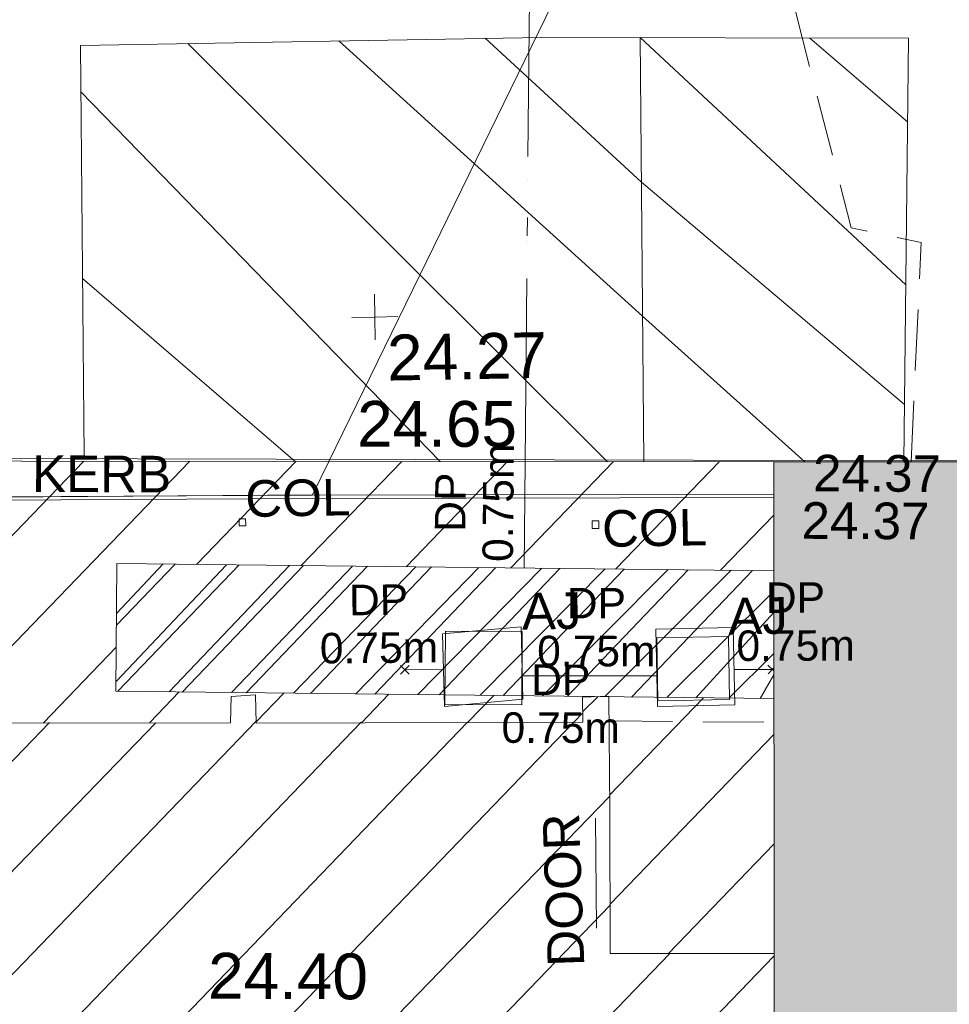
# Model space of a CAD drawing. Header units: millimetres. Extents: x -287732 to 520720, y -88450 to 287754.
# Tile 67 of 256: x -106245 to -98623, y -53643 to -45574. Entities that reach past the tile are written whole.
import ezdxf

# ---------------------------------------------------------------- set-up
doc = ezdxf.new("R2010")
doc.units = ezdxf.units.MM
for name, pattern in [('IMPORT-DASHED _2_', [750, 500, -250]), ('IMPORT-HIDDEN2 _3_', [4762.5, 3175, -1587.5]), ('IMPORT-UG_ELEC_STREET LIGHTING_QLB2 _2_', [2700, 1500, -300.0000000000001, 0, -250, 150, -300.0000000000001, 0, -200]), ('IMPORT-UG_WATER_QLB2 _2_', [2500, 1500, -300.0000000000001, 0, -50, 150, -300.0000000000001, 0, -200])]:
    doc.linetypes.add(name, pattern=pattern)
for name, color, linetype, lineweight, true_color in [('00_TOPO_LEVEL_SPOT', 7, 'Continuous', 9, 0x666666), ('00_TOPO_ROAD_MARKING_YELLOW_BOX', 40, 'Continuous', 9, 0xffbf00), ('00_UAV_BUILDING_HATCH', 7, 'Continuous', 9, 0x999999), ('00_UAV_BUILDING_OUTLINE', 5, 'Continuous', 9, 0x0000ff), ('12333-PUM-2D-U-0001-C01 - Rev2_REVIT IMPORT_dwg', 7, 'Continuous', 9, 0x767676), ('A_RHA_Line', 7, 'Continuous', 9, 0x00a600), ('ARMSTRONG_JUNCTION', 7, 'Continuous', 9, 0xa55200), ('ARMSTRONG_JUNCTION_TXT', 7, 'Continuous', 9, 0xa55200), ('BUILDING', 5, 'Continuous', 9, 0x0000ff), ('BUILDING_CANOPY', 7, 'IMPORT-DASHED _2_', 9, 0x0000a5), ('COLUMN', 7, 'Continuous', 9, 0xa500a5), ('COLUMN_TXT', 7, 'Continuous', 9, 0xa500a5), ('CONTOURS_MINOR', 7, 'Continuous', 9, 0x00a5a5), ('EAVE', 3, 'Continuous', 9, 0x00ff00), ('HATCHING', 4, 'Continuous', 9, 0x00ffff), ('KERB_BOTTOM', 7, 'Continuous', 9, 0x0000a5), ('KERB_BOTTOM_LVL', 7, 'Continuous', 9, 0x0000a5), ('KERB_BOTTOM_TXT', 7, 'Continuous', 9, 0x0000a5), ('KERB_TOP', 2, 'Continuous', 9, 0xffff00), ('KERB_TOP_LVL', 2, 'Continuous', 9, 0xffff00), ('PUM-CHAMBER EXTENTS', 6, 'IMPORT-HIDDEN2 _3_', 9, 0xff00ff), ('PUM-WATER-MH', 5, 'Continuous', 9, 0x0000ff), ('PUM-WATER-QLB2', 5, 'IMPORT-UG_WATER_QLB2 _2_', 9, 0x0000ff)]:
    doc.layers.add(name, color=color, linetype=linetype, lineweight=lineweight, true_color=true_color)
for name, color, linetype, lineweight in [('A_RHA_Detail', 7, 'Continuous', 9), ('CHANGE_OF_SURFACE', 7, 'IMPORT-DASHED _2_', 9), ('DOOR', 7, 'Continuous', 9), ('DOOR_TXT', 7, 'Continuous', 9), ('GEN-TEXT', 7, 'Continuous', 9)]:
    doc.layers.add(name, color=color, linetype=linetype, lineweight=lineweight)
doc.styles.add('Arial_1', font='arial.ttf', dxfattribs={"height": 250})
doc.styles.add('Arial_3', font='arial.ttf', dxfattribs={"height": 299.9999999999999})
doc.styles.add('Swis721 Lt BT_2', font='swissl.ttf', dxfattribs={"height": 375})

# ---------------------------------------------------------------- blocks, each defined once
blk = doc.blocks.new('12333-PUM-2D-U-0001-C01 - Rev2_REVIT IMPORT_dwg_MM-2077200-Site Location Plan Proposed')
at = {"layer": '00_TOPO_LEVEL_SPOT', "color": 254, "true_color": 0xcccccc, "flags": 128}
for points in [[(500.0000000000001, 0), (0, 0), (0, 500.0000000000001)], [(0, -500.0000000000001), (0, 0), (-500.0000000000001, 0)]]:
    blk.add_lwpolyline(points, dxfattribs=at)
blk = doc.blocks.new('12333-PUM-2D-U-0001-C01 - Rev2_REVIT IMPORT_dwg_MGS62954_T2_Galway_ITM_3d_Rev1-2077680-Site Location Plan Proposed')
at = {"layer": '00_UAV_BUILDING_HATCH', "true_color": 0xcccccc}
h = blk.add_hatch(dxfattribs=at)
h.set_pattern_fill('FP_1', color=254, style=0, pattern_type=2)
h.set_pattern_definition([(45, (0, 0), (-441.9417382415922, 441.9417382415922), [])])
h.paths.add_polyline_path([(533799642.872388, 725503973.4558079), (533800986.6248314, 725503951.6576443), (533801020.5486519, 725506039.3713166), (533799668.6519892, 725506077.8927356), (533799642.8966324, 725503975.1125072)])
h.paths.add_polyline_path([(533783563.9638102, 725505749.3194242), (533785011.0637802, 725505738.7950609), (533785005.3275036, 725506366.9173949), (533785200.3609222, 725506368.3514634), (533785196.307434, 725506136.1272767), (533787894.908367, 725506094.1073622), (533787898.5000471, 725506299.4976926), (533788101.483025, 725506293.7798624), (533788097.8163256, 725506083.7147976), (533790773.7767189, 725506043.8565282), (533790777.5955428, 725506259.2434858), (533790992.5666427, 725506250.7577847), (533791005.839196, 725506034.0042773), (533793671.9821754, 725505973.2217427), (533793662.8035954, 725506193.3950148), (533793875.0458446, 725506199.1312915), (533793887.4838879, 725505962.170373), (533796564.8836794, 725505922.7259592), (533796573.9641825, 725506133.1641057), (533796771.8657397, 725506144.6366596), (533796774.6542646, 725505912.4392086), (533799451.8486139, 725505873.7594142), (533799455.425763, 725506078.6941476), (533799453.6686147, 725506084.0185474), (533795629, 725506193.0000001), (533795655.0000001, 725507240.0000002), (533801039.386025, 725507086.5754111), (533801054.4241171, 725507980.0954186), (533783626.9065318, 725508296.6871595), (533783564.3277358, 725505764.0479324)])
at = {"layer": '00_TOPO_ROAD_MARKING_YELLOW_BOX', "color": 254, "true_color": 0xcccccc}
for p, q in [((533796310.0000005, 725511490), (533799689.9071381, 725508004.8835045)), ((533801409.9232804, 725511446.1477089), (533802200.205008, 725510744.4125632)), ((533795426.8858832, 725511110.6829741), (533798319.6329458, 725508029.7761774)), ((533795414.3196647, 725509580.0466774), (533797129.8437344, 725508051.3901244))]:
    blk.add_line(p, q, dxfattribs=at)
at = {"layer": '00_TOPO_ROAD_MARKING_YELLOW_BOX', "color": 254, "true_color": 0xcccccc, "flags": 128}
for points in [[(533802119.8319529, 725507960.7410085), (533802220, 725511430.0000002), (533799210.0000001, 725511490), (533795430.0000002, 725511490), (533795402.3613074, 725508123.4513324)], [(533797550.0000002, 725511490.0000001), (533800000.1299442, 725509190.0871471), (533801309.0103125, 725507975.4705553)], [(533798750.0000002, 725511490.0000002), (533800009.8156869, 725510288.0762011), (533802133.3780672, 725508429.9023762)], [(533802161.6750654, 725509409.9515917), (533800020.2757943, 725511473.8483232), (533799989.6268213, 725507999.4387374)]]:
    blk.add_lwpolyline(points, dxfattribs=at)
at = {"layer": '00_UAV_BUILDING_OUTLINE', "color": 254, "true_color": 0xcccccc, "flags": 128}
blk.add_lwpolyline([(533783626.9065318, 725508296.6871595), (533787390.2920907, 725508228.3207512), (533792389.460279, 725508137.5048702), (533797388.6284676, 725508046.6889894), (533801054.4241171, 725507980.0954187)], dxfattribs=at)
at = {"xscale": 0.375, "yscale": 0.375, "zscale": 0.375}
blk.add_blockref('12333-PUM-2D-U-0001-C01 - Rev2_REVIT IMPORT_dwg_MM-2077200-Site Location Plan Proposed', (533797804.8774266, 725509222.00654), dxfattribs=at)
at = {"layer": '00_TOPO_LEVEL_SPOT', "insert": (533797899.9808527, 725509074.6102245), "char_height": 375, "width": 1495.902363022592, "attachment_point": 1, "line_spacing_factor": 1.005061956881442, "style": 'Swis721 Lt BT_2'}
blk.add_mtext('24.27', dxfattribs=at)
at = {"layer": '00_UAV_BUILDING_OUTLINE', "color": 251, "true_color": 0x666666, "char_height": 375, "width": 1495.902363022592, "attachment_point": 1, "line_spacing_factor": 1.005061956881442, "style": 'Swis721 Lt BT_2'}
for s, insert, rotation in [('24.65', (533797647.5821815, 725508537.2961016), 358.9592679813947), ('24.40', (533796347.7136755, 725504037.3190197), 358.69878181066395)]:
    blk.add_mtext(s, dxfattribs=dict(at, insert=insert, rotation=rotation))
blk = doc.blocks.new('12333-PUM-2D-U-0001-C01 - Rev2_REVIT IMPORT_dwg-1620468-Site Location Plan Proposed')
at = {"layer": 'HATCHING', "true_color": 0xaaffff}
h = blk.add_hatch(dxfattribs=at)
h.set_pattern_fill('FP_16', color=131, style=0, pattern_type=2)
h.set_pattern_definition([(45, (-537532529.603, -725615860.767), (-441.9417382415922, 441.9417382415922), [])])
h.paths.add_polyline_path([(234369.3064911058, -125658.9338086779), (234446.6599045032, -122988.9117227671), (179388.3096446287, -122003.5679794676), (179363.6978377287, -123640.9009863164), (206293.8363412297, -124628.9075685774), (206290.5501528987, -124569.7561786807), (206938.2501529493, -124569.7561787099), (206947.4397099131, -124652.8868151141), (233013.1992122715, -125609.1812640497)])
h.paths.add_polyline_path([(174907.5235319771, -123477.4139123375), (174933.3096446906, -121891.5679794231), (173702.3096448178, -121877.5679794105), (173651.6077028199, -123431.3371680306), (174905.6298136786, -123477.3444360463)])
h.paths.add_polyline_path([(159721.547328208, -122920.27439204), (159904.4517912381, -111903.0328667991), (158563.2467851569, -111879.2436715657), (158589.0357870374, -109772.8185664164), (158373.9253990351, -109775.6867047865), (158370.3491470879, -109980.5700416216), (155694.9248368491, -109935.2903896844), (155692.2158924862, -109709.7195192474), (155494.3143352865, -109721.1920731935), (155485.028390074, -109936.3912852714), (152807.4510505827, -109884.8893472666), (152795.3959974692, -109655.224887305), (152583.1537481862, -109660.9611641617), (152592.3323282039, -109881.1344360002), (149925.833717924, -109814.5441086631), (149912.9167954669, -109603.598394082), (149694.9003951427, -109605.0531130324), (149691.1019497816, -109814.7765384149), (147017.0765653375, -109763.7715637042), (147021.8331777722, -109560.5763164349), (146818.1953435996, -109554.8400395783), (146814.5737411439, -109762.3215053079), (144110.6318125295, -109713.0393818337), (144114.4568605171, -109486.0507021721), (143925.6776563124, -109487.438783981), (143931.4139329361, -110115.5611180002), (142484.0399683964, -110116.1256450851), (142244.9157206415, -119793.7719020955), (129330.9157206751, -119500.7719020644), (129347.2801056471, -121063.1336257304), (126956.406162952, -120953.7411768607), (126960.4964415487, -121718.3446688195), (159714.9884226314, -122920.0337604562)])
h.paths.add_polyline_path([(122525.9895288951, -121555.6525230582), (122533.2801053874, -120943.1336255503), (89020.51079507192, -120326.4114062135), (121594.2501528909, -121521.4690881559), (121600.900532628, -121140.7561787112), (121937.150152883, -121140.756178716), (121930.4997731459, -121521.7561786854), (121609.1773617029, -121522.016734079), (122522.5907249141, -121555.5278285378)])
h.paths.add_polyline_path([(150931.250152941, -118397.5561787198), (150784.3126787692, -118238.6011476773), (150969.3501528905, -118016.5561786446), (151150.1291055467, -118251.6368769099)])
h.paths.add_polyline_path([(144835.2501529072, -115197.1561787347), (144568.5501529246, -115044.7561786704), (144682.8501528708, -114816.1561787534), (144987.6501529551, -114892.3561786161), (144908.4833747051, -115050.6897351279)])
at = {"layer": 'PUM-CHAMBER EXTENTS', "true_color": 0xffaaff}
h = blk.add_hatch(dxfattribs=at)
h.set_pattern_fill('FP_3', color=211, style=0, pattern_type=2)
h.set_pattern_definition([(45, (-533641079.65, -725615854.3560001), (-265.1650429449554, 265.1650429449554), []), (45, (-533640902.873, -725615854.3560001), (-265.1650429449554, 265.1650429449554), [])])
h.paths.add_polyline_path([(159942.1109753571, -109815.0194023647), (159959.178097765, -108767.7648656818), (154575.3501529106, -108614.356178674), (154549.3501528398, -109661.3561786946), (159940.898804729, -109814.9848623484)])
at = {"layer": 'ARMSTRONG_JUNCTION', "color": 9, "true_color": 0xe1c5aa}
for p, q in [((157258.1800448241, -109215.8503715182), (157244.5141924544, -109817.147868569)), ((157887.4153341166, -109230.1511736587), (157258.1800448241, -109215.8503715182)), ((157873.7494820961, -109831.4486704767), (157887.4153341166, -109230.1511736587)), ((158991.5281648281, -109300.0317328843), (158991.5281648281, -109817.1478688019)), ((159578.524859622, -109300.0317328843), (158991.5281648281, -109300.0317328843)), ((159578.5248596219, -109817.1478688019), (159578.524859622, -109300.0317328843)), ((157244.5141924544, -109817.147868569), (157873.7494820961, -109831.4486704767)), ((158991.5281648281, -109817.1478688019), (159578.5248596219, -109817.1478688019))]:
    blk.add_line(p, q, dxfattribs=at)
at = {"layer": 'BUILDING', "color": 161, "true_color": 0xaaaaff}
for p, q in [((155485.028390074, -109936.3912852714), (155494.3143352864, -109721.1920731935)), ((155494.3143352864, -109721.1920731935), (155692.2158924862, -109709.7195192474)), ((155692.2158924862, -109709.7195192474), (155695.0044173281, -109941.9169701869)), ((158372.1987666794, -109980.5967647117), (158373.9253990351, -109775.6867047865)), ((158373.9253990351, -109775.6867047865), (158589.0357870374, -109772.8185664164)), ((158589.0357870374, -109772.8185664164), (158580.4313715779, -110704.9635821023)), ((152807.8340406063, -109892.1858059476), (155485.028390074, -109936.3912852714)), ((155695.0044173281, -109941.9169701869), (158372.1987666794, -109980.5967647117)), ((158580.4313715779, -110704.9635821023), (158563.2225407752, -111880.9003710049)), ((158563.2225407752, -111880.9003710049), (159906.968658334, -111903.0743992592))]:
    blk.add_line(p, q, dxfattribs=at)
at = {"layer": 'BUILDING_CANOPY', "color": 9, "true_color": 0xaaaae1}
blk.add_line((158607.0403762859, -109975.0710790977), (159938.8318312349, -110009.8566769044), dxfattribs=at)
at = {"layer": 'CHANGE_OF_SURFACE', "color": 253, "true_color": 0xaaaaaa, "flags": 128}
blk.add_lwpolyline([(161099.8843386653, -107894.6997329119), (161213.8942243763, -106099.0131422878), (160641.848159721, -105968.6735323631), (160221.8754264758, -104207.2404712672), (160149.4540788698, -103810.8288842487), (160279.7936886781, -98416.21726355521), (160960.4560944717, -97315.57167135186), (163603.0225497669, -95451.00160688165)], dxfattribs=at)
at = {"layer": 'COLUMN', "color": 254, "true_color": 0xe1aae1}
for p, q in [((155582.948775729, -108323.2885764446), (155582.948775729, -108267.3841291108)), ((155582.948775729, -108267.3841291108), (155637.1062087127, -108267.3841291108)), ((155637.1062087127, -108267.3841291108), (155637.1062087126, -108323.2885764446)), ((155637.1062087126, -108323.2885764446), (155582.948775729, -108323.2885764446)), ((158477.7509273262, -108396.663163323), (158477.7509273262, -108333.7706605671)), ((158477.7509273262, -108333.7706605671), (158531.9083606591, -108333.7706605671)), ((158531.9083606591, -108333.7706605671), (158531.9083606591, -108396.663163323)), ((158531.9083606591, -108396.663163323), (158477.7509273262, -108396.663163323))]:
    blk.add_line(p, q, dxfattribs=at)
at = {"layer": 'CONTOURS_MINOR', "color": 254, "true_color": 0xaae1e1}
for p, q in [((156187.7914833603, -108080.7670647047), (156326.9959211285, -107807.9944952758)), ((152397.791483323, -108041.5362953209), (156187.7914833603, -108080.7670647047))]:
    blk.add_line(p, q, dxfattribs=at)
at = {"layer": 'CONTOURS_MINOR', "color": 254, "true_color": 0xaae1e1, "flags": 128}
blk.add_lwpolyline([(156326.9959211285, -107807.9944952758), (158288.9295862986, -103963.5647092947)], dxfattribs=at)
at = {"layer": 'DOOR', "color": 253, "true_color": 0xaaaaaa}
blk.add_line((158454.0353759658, -111669.6799537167), (158462.8156897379, -110769.0165112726), dxfattribs=at)
at = {"layer": 'EAVE', "color": 81, "true_color": 0xaaffaa}
blk.add_line((166991.3430171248, -108001.7251396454), (134915.5328397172, -107370.1839566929), dxfattribs=at)
at = {"layer": 'GEN-TEXT', "color": 253, "true_color": 0xaaaaaa}
for p, q in [((156884.9948138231, -109562.7115176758), (156955.7054919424, -109492.0008395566)), ((156955.7054919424, -109562.7115176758), (156884.9948138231, -109492.0008395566)), ((159945.9162284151, -109588.9222541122), (159897.9948138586, -109541.0008395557)), ((159897.9948138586, -109611.7115176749), (159946.3464474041, -109563.3598841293))]:
    blk.add_line(p, q, dxfattribs=at)
at = {"layer": 'KERB_BOTTOM', "color": 9, "true_color": 0xaaaae1}
for p, q in [((156186.6316561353, -108083.496555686), (152401.7417636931, -108037.1622430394)), ((158687.064870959, -108121.9439280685), (156186.6316561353, -108083.496555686)), ((159970.2736447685, -108141.6749114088), (158687.064870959, -108121.9439280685))]:
    blk.add_line(p, q, dxfattribs=at)
at = {"layer": 'KERB_TOP', "color": 51, "true_color": 0xffffaa}
for p, q in [((156186.25776947, -108110.5720022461), (152401.3234113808, -108064.2371447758)), ((159969.8179816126, -108168.7491003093), (156186.25776947, -108110.5720022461))]:
    blk.add_line(p, q, dxfattribs=at)
at = {"layer": 'PUM-CHAMBER EXTENTS', "color": 211, "linetype": 'Continuous', "true_color": 0xffaaff}
for p, q in [((154549.3501528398, -109661.3561786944), (154575.3501529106, -108614.356178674)), ((154575.3501529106, -108614.356178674), (159959.7361778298, -108767.7807678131)), ((159942.1109753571, -109815.0194023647), (154549.3501528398, -109661.3561786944))]:
    blk.add_line(p, q, dxfattribs=at)
at = {"layer": 'PUM-WATER-MH', "color": 161, "true_color": 0xaaaaff}
for p, q in [((157234.3501528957, -109237.3561786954), (157879.3501529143, -109190.3561786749)), ((157239.3501529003, -109832.3561786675), (157234.3501528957, -109237.3561786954)), ((157879.3501529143, -109190.3561786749), (157884.3501530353, -109785.3561785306)), ((158983.3501528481, -109229.3561786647), (159619.350152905, -109226.3561786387)), ((158985.3501528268, -109864.356178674), (158983.3501528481, -109229.3561786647)), ((159619.350152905, -109226.3561786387), (159621.3501527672, -109861.3561787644)), ((157884.3501530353, -109785.3561785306), (157239.3501529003, -109832.3561786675)), ((159621.3501527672, -109861.3561787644), (158985.3501528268, -109864.356178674))]:
    blk.add_line(p, q, dxfattribs=at)
at = {"layer": 'PUM-WATER-QLB2', "color": 161, "true_color": 0xaaaaff}
for p, q in [((157936.4341397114, -107837.2318691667), (158686.9899377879, -79916.55617864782)), ((157912.9871474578, -108709.4599810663), (157936.4341397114, -107837.2318691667)), ((156920.3501528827, -109527.3561786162), (157236.8094748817, -109530.015500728)), ((158984.5573137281, -109612.629750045), (157882.7243228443, -109591.8823903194)), ((159620.4394786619, -109572.2171486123), (159933.3501529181, -109576.3561786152))]:
    blk.add_line(p, q, dxfattribs=at)
blk.add_blockref('12333-PUM-2D-U-0001-C01 - Rev2_REVIT IMPORT_dwg_MGS62954_T2_Galway_ITM_3d_Rev1-2077680-Site Location Plan Proposed', (-533641079.6498471, -725615854.3561786))
at = {"layer": 'ARMSTRONG_JUNCTION_TXT', "char_height": 299.9999999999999, "width": 583.981924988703, "attachment_point": 1, "line_spacing_factor": 0.9417779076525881, "style": 'Arial_3'}
for insert in [(157887.4153341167, -108915.1400787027), (159578.5248596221, -108985.0206379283)]:
    blk.add_mtext('AJ', dxfattribs=dict(at, insert=insert))
at = {"layer": 'COLUMN_TXT', "char_height": 299.9999999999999, "width": 1028.395842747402, "attachment_point": 1, "line_spacing_factor": 0.9417779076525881, "style": 'Arial_3'}
for insert in [(155637.1062087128, -107952.3730341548), (158557.0397509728, -108248.9994618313)]:
    blk.add_mtext('COL', dxfattribs=dict(at, insert=insert))
at = {"layer": 'DOOR_TXT', "insert": (158050.1143204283, -111984.500699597), "char_height": 299.9999999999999, "width": 1498.519656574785, "attachment_point": 1, "rotation": 91.00432268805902, "line_spacing_factor": 0.9417779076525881, "style": 'Arial_3'}
blk.add_mtext('DOOR', dxfattribs=at)
at = {"layer": 'KERB_BOTTOM_LVL', "insert": (160298.353999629, -107822.9011338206), "char_height": 299.9999999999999, "width": 1256.112065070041, "attachment_point": 1, "rotation": 358.7318692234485, "line_spacing_factor": 0.9417779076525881, "style": 'Arial_3'}
blk.add_mtext('24.37', dxfattribs=at)
at = {"layer": 'KERB_BOTTOM_TXT', "insert": (153895.6617408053, -107715.5043694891), "char_height": 299.9999999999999, "width": 1362.624491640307, "attachment_point": 1, "rotation": 358.7318692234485, "line_spacing_factor": 0.9417779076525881, "style": 'Arial_3'}
blk.add_mtext('KERB', dxfattribs=at)
at = {"layer": 'KERB_TOP_LVL', "insert": (160197.418026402, -108210.013480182), "char_height": 299.9999999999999, "width": 1256.112065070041, "attachment_point": 1, "rotation": 358.7318692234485, "line_spacing_factor": 0.9417779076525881, "style": 'Arial_3'}
blk.add_mtext('24.37', dxfattribs=at)
at = {"layer": 'PUM-WATER-QLB2', "char_height": 250, "width": 1160.025439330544, "attachment_point": 2, "line_spacing_factor": 0.9417779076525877, "style": 'Arial_1'}
for insert, rotation in [((157192.3865957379, -108157.0750855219), 88.46016171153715), ((156716.0152252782, -108824.5235059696), 359.51853418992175), ((158502.8688752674, -108883.1702375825), 358.92125604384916), ((160134.6228798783, -108866.0835682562), 359.24216351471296), ((158200.1716201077, -109505.5628744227), 358.92125604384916)]:
    blk.add_mtext('DP\\P0.75m', dxfattribs=dict(at, insert=insert, rotation=rotation))

msp = doc.modelspace()

# ---------------------------------------------------------------- hatches: boundary and pattern name
at = {"layer": 'A_RHA_Detail', "true_color": 0xc0c0c0}
h = msp.add_hatch(color=9, dxfattribs=at)
h.paths.add_polyline_path([(-80880.60083809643, -68502.79057078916), (-80400.865924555, -68483.41509113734), (-80400.865924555, -62984.64684185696), (-24474.85765177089, -63009.32043784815), (-24456.14471271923, -50840.30023858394), (-36622.55041039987, -50831.65104353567), (-36622.55041039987, -44228.57792613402), (-50959.0526582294, -44218.38599194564), (-50959.0526582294, -42573.78171514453), (-54563.9325804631, -42571.21897729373), (-54565.69773352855, -45054.17447474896), (-92408.82109321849, -45027.27149621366), (-92411.78875845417, -49201.74309222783), (-100061.9988811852, -49201.74309222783), (-100052.2214449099, -64852.82557838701), (-86120.90825229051, -64852.82557838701), (-86092.1662649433, -62957.90041523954), (-84861.10047608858, -62957.90041523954), (-84854.79052929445, -68240.109737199), (-80870.60226892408, -68240.10973722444)])
h.paths.add_polyline_path([(-137238.9269902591, -68461.9384092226), (-132719.7426408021, -68433.0633692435), (-132847.0731201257, -62850.04282283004), (-130454.6837966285, -62916.63108078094), (-130498.2830220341, -61355.85393642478), (-117581.136331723, -61423.42893438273), (-117492.3908565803, -49183.91309190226), (-125136.5200282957, -49178.47881952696), (-125133.572703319, -45032.61887136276), (-163007.1824077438, -45005.6942194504), (-163007.1824076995, -44090.2963411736), (-163123.8521269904, -44090.21339942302), (-163122.6389897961, -42383.75184302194), (-166563.8543419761, -42383.75184298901), (-166565.034908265, -44044.39824208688), (-193158.4656786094, -44025.49275805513), (-193195.152889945, -62863.65652504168), (-137269.7106414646, -62916.63108078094), (-137254.3708868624, -65679.90523788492)])
h.paths.add_polyline_path([(120310.9497607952, -32334.28230164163), (120312.4652266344, -31610.73011961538), (133451.2244789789, -31638.24899384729), (133469.2230092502, -19717.98315780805), (121295.7536929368, -19692.48606430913), (121319.8434528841, -8190.941560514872), (112277.0825930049, -8172.001674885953), (112263.1770823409, -14811.1234547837), (78285.85310969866, -14739.95861438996), (78292.82277619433, -8167.077575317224), (75241.99098605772, -8160.673431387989), (69355.76844233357, -8152.931592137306), (69353.6659720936, -9156.74635762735), (68372.60878945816, -9154.691552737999), (68372.60878945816, -13705.52853215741), (69333.7233474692, -13707.54156770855), (69325.07112547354, -16249.53369228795), (66623.4489111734, -16249.53369228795), (66619.79243935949, -17995.29925530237), (65989.07757494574, -17995.2992552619), (65985.44262772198, -19730.78799483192), (57152.23993377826, -19712.28702421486), (57127.42535098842, -31559.89463417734), (70277.87165424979, -31587.43801817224), (70277.87165431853, -32271.7414715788), (78263.96947909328, -32285.12944888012), (78266.62661740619, -31019.79372153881), (112335.8856506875, -31091.15111860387), (112335.8856506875, -32317.57330553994), (119781.4233959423, -32333.17321913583)])
h.paths.add_polyline_path([(7503.717409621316, -1791.439263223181), (15482.43097392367, -674.0213231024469), (15484.0826588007, 148.1327206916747), (56188.28042539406, 205.5276654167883), (56155.84326007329, 14338.3166313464), (18016.62665935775, 14236.48149539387), (17967.9025208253, 34313.18372071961), (21727.10644863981, 34324.0692624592), (21708.90974962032, 40608.10218321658), (18009.66447159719, 40608.10218321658), (17995.54603706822, 45483.75063442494), (9770.084204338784, 45420.6329473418), (3966.213879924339, 45446.76585222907), (3984.771235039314, 14176.56786832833), (1023.062455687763, 14176.56786837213), (-276.5134647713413, 14190.52623461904), (-231.6790044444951, 5968.135265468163), (-226.4491536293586, 193.7444677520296), (553.0869992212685, 183.4716499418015), (7477.609307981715, 143.2867586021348), (7488.638446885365, -674.0213231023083)])
h.paths.add_polyline_path([(77755.59663317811, 53.47451145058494), (77729.51881611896, 1699.844979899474), (94464.47132486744, 1659.976083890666), (94606.37913471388, 17991.390236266), (88810.4190114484, 18015.03260816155), (88799.89418497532, 14436.74271609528), (69413.88950349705, 14457.8773889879), (69377.35724448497, 99.62816357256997), (75241.99098605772, 67.32134432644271)])
h.paths.add_polyline_path([(61252.12079701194, 46453.95617366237), (105774.7348988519, 46472.68783506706), (105768.2642198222, 61852.61234306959), (92285.13876309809, 61852.61234306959), (92308.59670399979, 65784.30757140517), (96107.4668000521, 65767.60445243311), (96059.68081117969, 75209.20847378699), (101084.8427276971, 75071.88872764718), (104988.0046543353, 74765.36560406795), (108403.6894220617, 74363.8408943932), (112009.2703903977, 73787.25420861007), (115645.3524815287, 73049.69667206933), (116890.8108051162, 72761.69136252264), (120208.9929833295, 71893.18353872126), (120865.241739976, 71703.68484519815), (124135.6329506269, 70669.67317906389), (127435.6253142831, 69480.50055823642), (127820.4368670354, 69394.93141813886), (128274.3081769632, 69331.69585753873), (128731.8791144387, 69306.66104516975), (129189.9401488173, 69320.00258290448), (129645.2782985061, 69371.62688826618), (130094.6997111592, 69461.17185603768), (130535.0520071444, 69588.00939074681), (130963.246434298, 69751.24981927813), (131376.2795165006, 69949.74812590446), (131771.2541232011, 70182.11198903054), (132162.5575600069, 70460.5404660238), (132496.0921583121, 70741.69081113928), (132820.871367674, 71064.98072578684), (133117.4593294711, 71414.31364272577), (133383.77568926, 71787.23923950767), (133616.5473239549, 72178.5372844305), (133817.1647262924, 72590.54524898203), (133982.6025969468, 73017.89547513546), (134111.7005086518, 73457.59040801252), (134203.5529320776, 73906.54590458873), (134257.5155883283, 74361.61286216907), (134272.5462649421, 74819.5993153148), (134250.5259875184, 75277.29281745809), (134189.6227572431, 75731.48297747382), (134090.9274700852, 76178.98397757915), (133955.1324028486, 76616.65691993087), (133783.1900598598, 77041.43184345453), (133576.3064937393, 77450.32925647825), (133335.932843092, 77840.48103920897), (133063.7551572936, 78209.15055532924), (132761.6825665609, 78553.75185442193), (132431.8338935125, 78871.8678050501), (132076.5227905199, 79161.26705197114), (131698.2415080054, 79419.91966861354), (131299.6434187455, 79646.01139197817), (131093.5942456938, 79746.34209763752), (132146.0467355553, 83110.22226145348), (122787.7632953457, 86282.54285518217), (121604.3555412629, 82800.3591886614), (117095.9864227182, 83870.84033785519), (116841.9598400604, 83526.35449572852), (116120.5435466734, 91221.93611972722), (110237.7341284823, 91274.27491021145), (110194.3680786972, 90435.39030214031), (104988.0046543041, 90486.49901390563), (104973.2761846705, 94309.82427956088), (103746.1314668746, 94309.8242795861), (103839.9937121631, 122852.1474271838), (96365.09202306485, 122931.9599470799), (96350.3400238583, 123952.4168585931), (104555.5505249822, 123902.1925226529), (104607.3234458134, 120248.5396156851), (125502.5015002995, 120134.1933400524), (125662.0200253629, 137657.3796882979), (114479.5865733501, 137699.2256881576), (114382.306264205, 129149.9458158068), (104644.159003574, 129187.9975073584), (104577.9931702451, 126217.3903144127), (101184.4926406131, 126159.1566967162), (101264.6166812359, 135959.2655565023), (89967.23178808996, 135988.8856164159), (89927.63362986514, 125823.6463181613), (93630.53562302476, 125840.7948842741), (93580.65688892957, 122931.9599470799), (88697.38835376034, 122904.7310126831), (88679.3898954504, 95739.09143775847), (86378.25848996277, 95739.09143775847), (86378.18187189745, 96178.1008337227), (83279.50743284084, 96200.92083327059), (83273.62493422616, 95735.74732133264), (70169.67509619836, 95733.22421950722), (70166.26842742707, 96272.07409347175), (66674.99731294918, 96257.14073655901), (66654.74538556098, 95755.71092136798), (65784.77231079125, 95755.71092136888), (65887.65094984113, 117470.630565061), (53473.3427162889, 117487.9046429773), (53434.44066309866, 98570.46349063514), (40649.41626916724, 98570.46349063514), (40610.16711559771, 94406.01479078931), (38853.82372868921, 94410.36303440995), (38848.65589191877, 89463.65332729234), (40612.46601912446, 89518.45976927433), (40665.38257362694, 86257.73741128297), (38372.19584460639, 86305.72309285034), (38369.79374539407, 76901.0507917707), (50937.9512507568, 76944.40198294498), (50922.88567286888, 74598.78180889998), (56484.9061132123, 74588.85093771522), (56484.9061132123, 75194.85181995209), (92465.4037153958, 75233.0258166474), (92645.92783662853, 71766.64845094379), (89810.55521366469, 69362.83965827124), (85313.16173974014, 69360.94750420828), (85313.16173974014, 66907.4050808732), (75210.14498263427, 66903.15451589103), (75210.14498263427, 63815.70944550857), (70819.40014309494, 63815.70999200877), (70819.21601505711, 64253.35708059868), (69456.83415683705, 64253.35708059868), (69455.7195737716, 66901.99623166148), (61303.32856759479, 66898.5668068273), (61304.56054988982, 63970.32021231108), (70500.41048208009, 63970.32021219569), (70500.4088543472, 61852.59006207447), (61245.6438848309, 61848.69637488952), (61252.03558504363, 46656.49344428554)])
h.paths.add_polyline_path([(-17153.16561239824, 48569.32684293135), (-17153.16561224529, 60770.38083685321), (-29362.88357759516, 60774.70428694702), (-29362.88357759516, 67399.20394580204), (-43507.24466814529, 67405.01911303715), (-43488.5313307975, 69093.07334175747), (-45766.41866231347, 69109.32868388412), (-45794.3462003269, 67405.01911303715), (-47272.11273194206, 67404.2124544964), (-47272.44887633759, 66454.91798908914), (-86004.56386332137, 66468.63299519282), (-86006.66970787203, 60521.58362721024), (-92662.87722510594, 60521.58362721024), (-92665.2138765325, 50184.35611932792), (-79752.0168396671, 50179.78309939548), (-79752.016597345, 48591.4932381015), (-17157.7163123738, 48569.32845417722)])
h.paths.add_polyline_path([(-201056.4185878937, 48628.75479108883), (-138377.9751621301, 48634.64535779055), (-138377.9751621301, 50133.28201003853), (-125467.710581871, 50134.49626164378), (-125468.6909603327, 60566.1903686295), (-132186.8595614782, 60565.86652591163), (-132187.4203588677, 66533.0197876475), (-170643.3098734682, 66805.61809689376), (-170643.3098732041, 67738.78475848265), (-200340.0100486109, 67488.93693764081), (-200348.7171487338, 60827.78025104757), (-201057.5650552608, 60827.71357558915), (-201056.6510294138, 51102.04313372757)])
h.paths.add_polyline_path([(-240051.5126725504, 54769.19491160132), (-239444.490259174, 54811.10754483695), (-239186.5396223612, 54841.92927608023), (-238764.8191577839, 54940.98166103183), (-238382.4735933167, 55122.46891388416), (-237990.3402229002, 55354.87497234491), (-237269.2031023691, 55936.21515020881), (-237032.4836384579, 56225.56611516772), (-236793.0039602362, 56569.31473944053), (-236554.5880578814, 57004.26389721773), (-236432.7219585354, 57267.46508908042), (-236300.081527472, 57753.26238983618), (-236250.7285154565, 58017.17885684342), (-236235.6490609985, 58516.21786804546), (-236233.2538429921, 58987.85640053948), (-236213.7029795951, 59823.48083769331), (-236363.8287855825, 59820.86038205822), (-236634.0279869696, 60698.06075827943), (-236391.9547756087, 61432.19726339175), (-236225.4740089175, 61435.10319600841), (-236201.6036569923, 62637.68779596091), (-232563.5271750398, 62639.28734435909), (-232563.5271750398, 63049.03842404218), (-232732.1945866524, 63049.15302218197), (-232860.1521277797, 63457.95890274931), (-232731.606808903, 63914.24862697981), (-232560.8209656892, 63914.24862697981), (-232515.1276847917, 70598.00033009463), (-240628.6947849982, 70598.85496273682), (-240629.7923196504, 72350.98321577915), (-246412.6011212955, 72347.36085933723), (-246412.6011212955, 70616.45923936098), (-254449.5805725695, 70618.60952619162), (-254454.637144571, 70754.06491720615), (-254469.7140363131, 73191.66276250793), (-263883.2532625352, 73267.83063688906), (-263902.4181505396, 68260.74348553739), (-263714.8217520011, 68259.82096572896), (-263552.9672900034, 67819.65434396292), (-263719.0883117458, 67392.2068408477), (-263913.6298699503, 67392.20684284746), (-263956.7001913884, 58633.76423459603), (-260181.1963171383, 58611.22607638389), (-260192.3146983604, 56354.25111579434), (-257184.684388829, 56339.46086021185), (-257213.4419957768, 57092.93866021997), (-257338.5163846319, 57093.27331223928), (-257471.0109294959, 57531.74572308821), (-257338.5163845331, 58062.22513696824), (-257203.4956297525, 58064.06881289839), (-257173.5751889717, 58598.54056692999), (-256478.2273617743, 58575.27357994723), (-256478.2273617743, 58788.51859473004), (-256013.0091299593, 58911.92701534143), (-255397.0786664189, 58780.99767617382), (-255397.0786664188, 58595.982422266), (-243809.885361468, 58585.92793201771), (-243805.3570672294, 58352.04527760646), (-243740.939469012, 57884.52572680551), (-243619.0830608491, 57421.84877545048), (-243424.3877545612, 56943.65915412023), (-243247.1437899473, 56608.24157713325), (-243003.0710579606, 56249.99021479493), (-242732.2093200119, 55932.75703082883), (-242371.7230178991, 55603.12658811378), (-242141.255125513, 55424.88676767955), (-241804.9643037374, 55216.88439822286), (-241529.4640827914, 55077.02869055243), (-241100.6275144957, 54917.18295003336), (-240836.2134980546, 54840.82833176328), (-240453.4486195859, 54788.60784130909), (-240218.9578693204, 54777.28227442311)])
h.paths.add_polyline_path([(40276.69022552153, 59895.36417752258), (40328.62676029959, 69196.9439153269), (36588.99968785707, 69217.8245910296), (36619.46637569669, 74674.25962428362), (32264.36460078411, 74687.02318924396), (32233.48293867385, 69156.26826306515), (11916.69390495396, 69269.70959686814), (11966.66200111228, 78218.75165974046), (29087.509017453, 78123.15526808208), (29143.44567205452, 88141.1370047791), (15719.348796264, 88216.09212953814), (15732.60379610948, 90589.9978889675), (4594.294101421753, 90652.19003489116), (4525.129359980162, 78265.12250449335), (10096.76365553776, 78234.01258731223), (10077.43887221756, 74773.03821910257), (4547.641142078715, 74803.91453678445), (4465.579974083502, 60107.1600234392), (19125.89094760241, 60025.30234268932), (19139.86249374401, 62527.53804644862), (31738.59196305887, 62457.19146404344), (31724.55430858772, 59943.11609815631), (38369.79364225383, 59906.01157293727)])
h.paths.add_polyline_path([(-246083.0241259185, 72334.29150213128), (-246083.0594797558, 72334.30275087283), (-246208.2905500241, 72334.29150213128)])
h.paths.add_polyline_path([(-114575.3004830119, 112178.0758695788), (-114575.3246435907, 112178.0758695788), (-114707.2752166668, 115801.5811617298)])
h.paths.add_polyline_path([(-154699.9178765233, 101760.4080976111), (-114382.050333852, 101776.0542914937), (-114382.050333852, 106926.9360164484), (-113755.641395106, 106927.1792101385), (-113757.5507412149, 111847.2721531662), (-114431.6837526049, 111847.2721531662), (-114431.8097758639, 112178.0758695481), (-114575.3004830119, 112178.0758695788), (-114578.9984943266, 121707.2390833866), (-123056.9849702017, 121707.2390833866), (-123068.8201032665, 156452.7036899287), (-119381.2340625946, 156454.1348067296), (-119381.2340625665, 160165.8597952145), (-115501.031452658, 160167.3662801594), (-115503.3750945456, 166206.5793118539), (-132411.7987151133, 166599.6604729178), (-132411.8243278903, 166665.6603411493), (-135275.0124468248, 166664.5490317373), (-135275.0124468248, 166628.1883101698), (-135911.3205076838, 166628.1944502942), (-135911.3479256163, 166352.1604668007), (-152521.1633846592, 166345.7146753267), (-152518.3680955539, 159142.6836790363), (-150699.3133726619, 159117.9265656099), (-150758.5477087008, 122560.691203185), (-151059.2005266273, 122560.691203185), (-151061.0981347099, 121302.4374932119), (-154138.3148337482, 121372.6012653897), (-154138.3148337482, 121865.1834517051), (-154704.3888425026, 121867.2611370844), (-154688.5451973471, 119352.3937021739), (-154745.5933227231, 119352.3715636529), (-154745.5763474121, 118722.1532660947), (-160794.1544526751, 118748.7442832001), (-160794.1544526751, 119410.5425977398), (-163852.1622693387, 119422.408321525), (-163855.0715294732, 118762.2003111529), (-167568.6765459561, 118778.5256058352), (-166634.6619849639, 124395.1277019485), (-166930.050559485, 124500.0918161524), (-167568.6765459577, 124707.6250903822), (-168028.2173235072, 124841.3808647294), (-168630.5006276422, 124991.3056740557), (-169238.2056069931, 125117.4693074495), (-169850.3952285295, 125219.6772876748), (-170466.1255403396, 125297.7720169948), (-171089.11025998, 125351.8553033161), (-171704.4065937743, 125381.1774255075), (-172325.0479971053, 125386.3595015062), (-172782.2248668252, 125374.5832362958), (-173401.7764235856, 125337.4554476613), (-174109.844898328, 125263.4341236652), (-174634.1213722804, 125190.4100126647), (-175245.0145766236, 125080.719099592), (-176047.1958093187, 124895.7675260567), (-176665.4852587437, 124724.7228134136), (-177045.3001228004, 124609.1129151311), (-177631.5127792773, 124405.2077276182), (-176665.4852586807, 118818.5158794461), (-177558.9402083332, 118822.4435768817), (-177662.2853368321, 125263.4341236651), (-176365.3912351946, 126542.9270807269), (-159462.2970490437, 126319.910391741), (-157057.7396790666, 128609.0850976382), (-157060.6673204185, 136153.1661957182), (-158638.8016610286, 137740.2441626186), (-159352.3735831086, 137740.2441626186), (-161634.4140634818, 140201.1078539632), (-168727.9404945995, 140256.8191146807), (-171035.0401161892, 137942.8847305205), (-174184.1459014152, 137942.8847305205), (-176460.1167434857, 140292.2858551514), (-177341.6856934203, 140292.2858551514), (-177341.7113613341, 140358.4281613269), (-183428.5803825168, 140356.0660244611), (-185921.6385985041, 137917.4639994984), (-185921.6385985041, 131757.3091155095), (-186906.8767412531, 131756.9267733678), (-187725.3914540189, 130809.9989183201), (-187724.058890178, 127376.1828148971), (-186481.0281350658, 126304.5577463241), (-186479.4846754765, 122327.2959175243), (-185176.2828158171, 121059.4673825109), (-180304.1129154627, 121059.4673824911), (-180304.1136492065, 118802.0484409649), (-193555.3706955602, 118802.0484409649), (-193555.368699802, 133117.8341649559), (-192593.6442938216, 133118.2073819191), (-192593.6442938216, 134200.8158367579), (-192224.6284783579, 134200.9592041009), (-192225.5653014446, 136615.0101267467), (-192595.0012460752, 136615.0101267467), (-192595.4357332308, 137734.4745165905), (-193589.2709668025, 137734.4746851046), (-193589.2685988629, 147474.570583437), (-193163.2062206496, 147492.8644732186), (-192765.7252967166, 147531.087133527), (-192359.9383250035, 147589.5931622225), (-192199.8207947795, 147616.5827294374), (-191882.7548926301, 147682.9245600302), (-191568.5380070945, 147761.6632019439), (-191257.654638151, 147852.677242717), (-190828.6072909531, 148002.2045655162), (-190647.7999969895, 148070.9514233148), (-190349.7690789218, 148197.8750094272), (-190056.9509284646, 148336.4013817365), (-189769.797051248, 148486.3169427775), (-189405.3590254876, 148698.0567944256), (-189132.906026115, 148873.2749095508), (-188867.542109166, 149059.0543929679), (-188609.6764469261, 149255.1087866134), (-188354.9814055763, 149465.3525772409), (-188079.6339208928, 149713.879248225), (-187884.9836199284, 149901.8220103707), (-187545.928247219, 150265.8040604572), (-187446.29984479, 150378.3960832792), (-187241.3270201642, 150629.2310214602), (-187046.3599558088, 150887.9197697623), (-186861.6992771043, 151154.0634500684), (-186546.1373636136, 151669.829875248), (-186524.4196769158, 151707.0632450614), (-163675.2898318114, 151669.829875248), (-163687.5843045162, 148134.07679455), (-157303.6541541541, 148136.492106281), (-157303.6541541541, 155759.91501608), (-157557.4317586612, 155765.0384228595), (-157555.9168973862, 166678.0466575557), (-187009.2021991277, 166699.7464767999), (-187013.0952111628, 162054.4009359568), (-188707.17754695, 162044.5925187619), (-188705.9961892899, 155021.5333641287), (-188737.9999316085, 154650.5326604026), (-188799.0133969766, 154283.1866125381), (-188857.2045401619, 154035.4341107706), (-188966.1106131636, 153679.3368924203), (-189102.6200311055, 153332.8820747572), (-189265.8911675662, 152998.2056672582), (-189454.9174011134, 152677.371060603), (-189645.2484685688, 152421.3220123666), (-189916.9563410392, 152104.2450531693), (-190212.7041973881, 151809.4634871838), (-190530.6686598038, 151538.7947471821), (-190868.8893671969, 151293.9075915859), (-191225.281078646, 151076.3118324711), (-191597.6465194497, 150887.3490191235), (-192092.8415776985, 150682.5621956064), (-192519.2468154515, 150561.8451365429), (-192903.8930791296, 150482.240889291), (-193187.215491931, 150440.8868273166), (-193594.1866364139, 150407.1257787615), (-193594.5952989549, 151459.9895227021), (-205369.2399268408, 151455.4201247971), (-205354.4523517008, 113350.0822379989), (-207187.1580384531, 113349.3710182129), (-207184.3024929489, 105991.0636522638), (-205312.8748221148, 105991.1901500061), (-205311.2362476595, 101769.6553082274), (-175488.6451201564, 101781.2285901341), (-175488.6451201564, 110889.6985621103), (-154703.4627663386, 110897.5679794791), (-154700.2792295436, 102691.5597281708)])
h.paths.add_polyline_path([(193735.9435693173, 113047.8274774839), (208865.0938716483, 114991.0266430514), (208976.1154123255, 114126.6471160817), (216447.8967332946, 115086.3281915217), (216038.7305308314, 118271.9702413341), (232648.5073383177, 120405.3421626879), (233425.993615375, 114352.0734369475), (240632.2017567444, 115277.6440988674), (239854.8412683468, 121329.9334727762), (256406.8682407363, 123455.8879629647), (257091.7572256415, 118089.1198988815), (264572.2871227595, 119040.8180953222), (261877.8350555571, 138524.7609215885), (259178.7147038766, 138221.6086035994), (259197.3483655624, 137439.0084132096), (254686.1480587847, 136897.0007612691), (255412.6810205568, 131314.8303176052), (240852.7447969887, 129522.4514056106), (239771.0426543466, 137918.8519126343), (240649.5822431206, 138010.1984551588), (240062.3063116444, 142776.6750342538), (239165.7694642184, 142685.0143484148), (237630.9646614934, 151018.3171732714), (266172.8791088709, 154560.7889781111), (271297.1876944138, 142612.4006970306), (276531.7397502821, 144861.098714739), (274941.5029779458, 148527.9037281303), (302074.5307653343, 160134.9084326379), (300215.9323773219, 164320.1841173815), (301528.1613272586, 164907.0997989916), (300405.1237791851, 167477.8916353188), (299016.6944531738, 166945.7181824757), (295626.7488506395, 174518.754428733), (294333.0289184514, 177537.1551681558), (287288.8475947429, 174518.754428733), (289427.6893504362, 169661.0163463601), (272956.7816584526, 162557.1203578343), (271943.2187787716, 164897.4305293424), (267016.3118217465, 162764.0369715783), (268502.3094164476, 159357.0430143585), (265200.4029574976, 157946.4096681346), (226856.416695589, 153146.7821792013), (227510.3041274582, 148852.0205334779), (228280.9873165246, 141179.0007483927), (227302.3544112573, 141050.281300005), (227895.3788235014, 136433.1758633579), (228748.5501749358, 136523.8855003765), (229602.3077302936, 128023.7667641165), (217691.2359889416, 126493.8999679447), (217642.3600127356, 126874.433267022), (215138.5007311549, 126552.8357430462), (215194.9980427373, 126112.965074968), (215015.6132226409, 126089.924757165), (214840.9672575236, 127449.66446064), (192258.7012018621, 124549.1816390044), (193486.3576426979, 114991.0266430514)])
h.paths.add_polyline_path([(-78076.24187439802, 117605.5188722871), (-78076.23951902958, 117610.0871211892), (-78070.318122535, 129485.7330792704), (-74723.15926543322, 129478.385255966), (-74723.15926543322, 125435.7860624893), (-48015.64546086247, 125380.0246061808), (-47996.55031653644, 135872.5822179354), (-61198.15919578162, 135901.5630078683), (-74714.72264144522, 135923.5088764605), (-74723.6287602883, 131865.2975510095), (-78070.318122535, 131872.642169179), (-78062.97909487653, 149549.7689430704), (-58292.26570492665, 149541.5607197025), (-58292.26570491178, 148946.2407608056), (-37707.70924046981, 148937.6946533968), (-37703.30827430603, 159740.0672041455), (-44148.26955755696, 159742.7429641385), (-44148.26955755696, 162961.3319174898), (-49829.95437583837, 162961.3319174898), (-49830.92144130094, 160632.0129326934), (-78494.09026625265, 160643.9130440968), (-78494.09026625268, 161615.1537738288), (-78739.225852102, 161615.2555472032), (-78691.7919454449, 168187.9195488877), (-90844.57645036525, 168126.8149079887), (-90962.52567694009, 152686.7636277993), (-89064.97866809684, 152685.9758215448), (-89079.54115380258, 117610.0871211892), (-78374.80218507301, 117605.6428258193)])
h.paths.add_polyline_path([(69254.82576126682, 129235.9722870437), (69259.97086178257, 136167.789247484), (86068.0992678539, 136131.0235193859), (86008.66431381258, 164703.3084147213), (58789.63167882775, 164723.511581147), (58789.63167882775, 170119.2062865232), (54460.1632489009, 170122.4198087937), (54457.21717773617, 166153.279245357), (47042.2151650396, 166158.7829869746), (47041.10931533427, 164668.9097040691), (39173.27935198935, 164674.7495545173), (39172.83712618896, 164078.9539098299), (17014.87910992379, 164095.4005254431), (17002.38841206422, 147267.1142245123), (12659.63471563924, 147267.1142245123), (12653.60087534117, 139137.9291796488), (17031.41608901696, 139134.6797717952), (17024.5879174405, 129935.3194463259), (39191.34773726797, 129918.8662983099), (39191.34773726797, 129258.2867272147), (69014.0340609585, 129236.1510132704)])
h.paths.add_polyline_path([(39265.62356917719, 139467.8223435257), (33050.91021530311, 139484.1586867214), (33087.56357182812, 153427.9220784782), (39277.60130889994, 153411.6505991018), (39277.60130890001, 152830.3127277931), (43058.29603858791, 152820.3745823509), (43024.83899408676, 140092.5601633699), (39267.2657899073, 140092.5601633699)])
h.paths.add_polyline_path([(1979.548949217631, 189123.2414339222), (18699.10403225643, 189180.0465563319), (18678.46874730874, 195253.6675675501), (24349.02704561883, 195272.9334348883), (24334.96888372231, 199550.7690688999), (28829.78348974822, 199566.0403168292), (28798.3577216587, 208815.6446464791), (24334.949615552, 208806.151404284), (24333.90624841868, 209113.2475694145), (16811.59093053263, 209087.6903002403), (16806.58456499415, 208843.5909093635), (6772.293057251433, 208809.4991440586), (6797.166076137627, 201488.5780549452), (-8471.058649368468, 201436.7038490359), (-8471.058649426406, 200429.0172028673), (-11856.09020770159, 200417.5164702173), (-11823.72827009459, 190892.3684138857), (-7614.729360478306, 190906.6685966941), (-7614.729360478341, 190170.8290169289), (-4608.619189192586, 190169.2993656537), (-4608.238782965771, 190916.8832264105), (1973.379031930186, 190939.2444180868), (1977.122761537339, 189837.3456693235)])
h.paths.add_polyline_path([(-20506.22133143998, 190640.0286460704), (-20122.28942212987, 206347.1214480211), (-41550.34215551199, 207015.2557957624), (-41462.26177903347, 210449.6195896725), (-31391.41053372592, 210152.0276719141), (-31078.64493155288, 223862.5743669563), (-44305.08575743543, 224230.7972280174), (-44490.79956591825, 211865.5542346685), (-47510.12209648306, 211942.9901385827), (-47722.57925071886, 203659.0205614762), (-47076.06680548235, 203635.3001465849), (-47175.4684425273, 199531.9403872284), (-46801.21126120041, 199520.4703269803), (-46873.68175963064, 195478.5899481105), (-44600.40472248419, 195425.2559779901), (-44685.88459507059, 192243.2795180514), (-38073.99929115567, 192135.6564362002), (-38104.39995468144, 191126.972250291), (-21537.79264466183, 190668.5723412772)])
h.paths.add_polyline_path([(16801.02360973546, 195961.500137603), (9656.615133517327, 196015.1086063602), (9643.838150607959, 199513.9922857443), (11631.77992468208, 199485.8321209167), (11631.7920940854, 203322.2460456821), (16806.58456511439, 203391.4855728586), (16801.0407710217, 195984.4293109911)])
h.paths.add_polyline_path([(122084.9264926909, 200536.2570557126), (122088.1805162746, 206386.1947929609), (125211.1061638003, 206386.1947929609), (125211.1162733, 206645.8932837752), (126202.7098976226, 206645.8932838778), (126203.0204769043, 207041.0477229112), (130401.4034741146, 206979.0758390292), (130444.2691124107, 209883.280297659), (126202.8383603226, 209945.8832030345), (126203.0204769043, 214624.1281189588), (127364.791950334, 214624.1281190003), (127365.2106673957, 225380.2058567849), (126159.8599207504, 225380.2527798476), (126207.4133336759, 241475.3410923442), (119482.5411291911, 241495.8747898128), (119479.2041949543, 246182.0096278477), (109943.9121324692, 246175.2196735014), (109953.2702601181, 233033.381429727), (115000.5285021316, 233033.3814296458), (114999.579292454, 208653.4991933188), (112026.3032630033, 208653.4991933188), (112024.3519988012, 200538.6761891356), (122024.6079402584, 200536.2715596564)])
h.paths.add_polyline_path([(30087.05071580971, 200986.75440713), (38030.67179071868, 201028.6865660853), (38030.67179071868, 202922.9731660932), (38109.89531492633, 202923.3913649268), (38067.25569096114, 208827.6066631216), (38013.35839378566, 208827.6672237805), (38012.38630971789, 209012.5383931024), (30044.90685988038, 208970.480297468), (30076.83023715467, 202922.9203834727)])
h.paths.add_polyline_path([(195986.2599417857, 205661.5722736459), (202896.8751332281, 206052.0074670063), (202676.8862551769, 209945.7611691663), (195766.2710618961, 209555.3259759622)])
h.paths.add_polyline_path([(-91652.40581580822, 206392.6172135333), (-79454.24421187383, 206432.5105635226), (-79629.29258199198, 238245.6998510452), (-68904.21147484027, 238215.095164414), (-68918.55832832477, 246312.9061543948), (-68918.56040493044, 246314.0782553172), (-68756.515268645, 246312.9061543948), (-68755.20581930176, 246638.9786699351), (-79620.07671794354, 246651.3624133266), (-79606.5628449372, 247343.5411849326), (-82154.50636787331, 247318.0695596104), (-82154.50636787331, 247488.1275895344), (-91640.64698348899, 247472.5371040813), (-91638.72040628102, 246846.4753752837), (-131470.3702759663, 246641.42150215), (-131470.3702759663, 250159.5419305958), (-142857.1087886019, 250176.7939677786), (-142864.0554935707, 246220.0701029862), (-165118.8027587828, 246272.3986783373), (-165040.0492656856, 253907.936045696), (-178677.4727934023, 253929.5079730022), (-178699.5521575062, 238176.7234097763), (-138599.3373496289, 238209.4781454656), (-138548.4479938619, 206627.5237025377), (-126646.6702863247, 206572.2299428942), (-126666.6805510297, 234825.8818836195), (-124962.7180531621, 234825.9534805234), (-124969.0241559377, 234688.4891474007), (-91595.61129713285, 234664.3133306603), (-91650.87307429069, 207155.5994723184)])
h.paths.add_polyline_path([(142123.7078574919, 209113.5383730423), (152768.4446292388, 209127.3137314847), (152745.2992288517, 227012.63380935), (142100.5623961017, 226998.8584508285), (142121.8067345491, 210582.5602643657)])
h.paths.add_polyline_path([(168998.8561129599, 209274.9592350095), (169026.8416078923, 226860.3446540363), (161686.6780314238, 226876.6646907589), (161647.6783165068, 209291.3037608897), (168846.6177107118, 209275.2977201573)])
h.paths.add_polyline_path([(49761.46820719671, 218476.5678095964), (49794.00484360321, 223316.1680811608), (41274.07755982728, 223363.4010619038), (41273.58999769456, 223290.8795634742), (32187.30576796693, 223351.9666549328), (32202.10532419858, 225553.2987454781), (20081.83724695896, 225634.7833114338), (20035.26675877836, 218707.7438801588), (31566.33951793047, 218630.2204881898), (31566.12891731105, 218598.8950898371), (49750.1971391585, 218476.6435849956)])
h.paths.add_polyline_path([(162361.9830851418, 234154.05208666), (162366.6425722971, 241589.9129272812), (135261.102696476, 241630.986197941), (135249.088870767, 234197.8735112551), (160249.0277027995, 234157.4671671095)])
h.paths.add_polyline_path([(176458.8604389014, 246709.5724700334), (176516.2484477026, 252173.1529804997), (168884.2833866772, 252253.3171281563), (168934.86529241, 257068.9279575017), (164355.0504715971, 257117.0331241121), (164296.1746742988, 251511.808811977), (164416.8965511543, 251510.5407811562), (164367.8024342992, 246836.573754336), (171460.1142273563, 246762.0779818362)])

# ---------------------------------------------------------------- linework, layer by layer
at = {"layer": 'A_RHA_Line', "color": 7}
for p, q in [((-92411.78875845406, -49201.74309210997), (-100062.0022787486, -49196.30449423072)), ((-100062.0022787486, -49196.30449423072), (-100052.2214448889, -64852.82557839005))]:
    msp.add_line(p, q, dxfattribs=at)

# ---------------------------------------------------------------- block references
at = {"layer": '12333-PUM-2D-U-0001-C01 - Rev2_REVIT IMPORT_dwg', "color": 254, "linetype": 'IMPORT-UG_ELEC_STREET LIGHTING_QLB2 _2_', "true_color": 0xffd4d4, "rotation": 0.9999999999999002}
msp.add_blockref('12333-PUM-2D-U-0001-C01 - Rev2_REVIT IMPORT_dwg-1620468-Site Location Plan Proposed', (-261895.0770586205, 55869.5817132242), dxfattribs=at)

doc.saveas('drawing.dxf')
